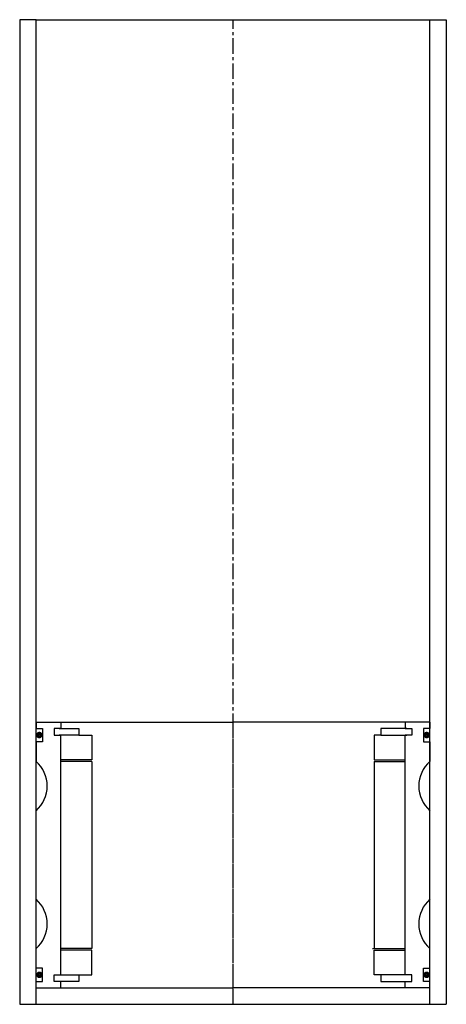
# Model space of a CAD drawing. Extents: x -65 to 65, y -10 to 290.
import ezdxf

# ---------------------------------------------------------------- set-up
doc = ezdxf.new("R2010")
doc.units = 0
doc.header["$LTSCALE"] = 0.15
doc.linetypes.add('CENTER', pattern=[50.8, 31.75, -6.35, 6.35, -6.35])
doc.layers.get('0').update_dxf_attribs({"linetype": 'CONTINUOUS'})
doc.layers.add('CENTER', color=9, linetype='CENTER')

msp = doc.modelspace()

# ---------------------------------------------------------------- linework, layer by layer
for p, q in [((-60, 290), (-65, 290)), ((-65, 290), (-65, -10)), ((-60, -10), (-60, 290)), ((-60, 290), (65, 290)), ((60, -10), (60, 290)), ((60, 290), (65, 290)), ((65, 290), (65, -10)), ((-60, 76), (-52.5, 76)), ((-60, 76), (-60, 74)), ((-52.5, 76), (0, 76)), ((-52.5, 76), (-52.5, 74)), ((52.5, 76), (0, 76)), ((52.5, 76), (52.5, 74)), ((60, 76), (52.5, 76)), ((60, 76), (60, 74)), ((-60, 74), (-58, 74)), ((-58, 74), (-58, 70)), ((-52.5, 74), (-54.5, 74)), ((-54.5, 74), (-54.5, 72)), ((-54.5, 72), (-52.5, 72)), ((-53, 74), (-47, 74)), ((-47, 72), (-53, 72)), ((-52.5, -1), (-52.5, 72)), ((-47, 74), (-47, 72)), ((-47, 72), (-43, 72)), ((-43, 72), (-43, 64.5)), ((45, 72), (43, 72)), ((43, 72), (43, 64.5)), ((53, 74), (45, 74)), ((45, 74), (45, 72)), ((45, 72), (53, 72)), ((52.5, 74), (54.5, 74)), ((54.5, 72), (52.5, 72)), ((52.5, -1), (52.5, 72)), ((54.5, 74), (54.5, 72)), ((60, 74), (58, 74)), ((58, 74), (58, 70)), ((-58, 70), (-60, 70)), ((-60, 70), (-60, 64)), ((58, 70), (60, 70)), ((60, 70), (60, 64)), ((-43, 64.5), (-52.5, 64.5)), ((-43, 64), (-52.5, 64)), ((-43, 64), (-43, 7)), ((43, 64.5), (52.5, 64.5)), ((43, 64), (43, 7)), ((43, 64), (52.5, 64)), ((-60, 22), (-60, 49)), ((60, 22), (60, 49)), ((-60, 1), (-60, 7)), ((-43, 7), (-52.5, 7)), ((-43, 6.5), (-52.5, 6.5)), ((-43, -1), (-43, 6.5)), ((42.5, 7), (52.5, 7)), ((43, -1), (43, 6.5)), ((43, 6.5), (52.5, 6.5)), ((60, 1), (60, 7)), ((-58, 1), (-60, 1)), ((-58, -3), (-58, 1)), ((58, -3), (58, 1)), ((58, 1), (60, 1)), ((-60, -5), (-60, -3)), ((-60, -3), (-58, -3)), ((-54.5, -3), (-54.5, -1)), ((-54.5, -1), (-52.5, -1)), ((-52.5, -3), (-54.5, -3)), ((-53, -1), (-47, -1)), ((-47, -3), (-53, -3)), ((-52.5, -5), (-52.5, -3)), ((-47, -1), (-47, -3)), ((-47, -1), (-43, -1)), ((45, -1), (43, -1)), ((53, -1), (45, -1)), ((45, -1), (45, -3)), ((45, -3), (53, -3)), ((54.5, -1), (52.5, -1)), ((52.5, -5), (52.5, -3)), ((52.5, -3), (54.5, -3)), ((54.5, -3), (54.5, -1)), ((60, -3), (58, -3)), ((60, -5), (60, -3)), ((-60, -5), (-52.5, -5)), ((-52.5, -5), (0, -5)), ((52.5, -5), (0, -5)), ((60, -5), (52.5, -5)), ((-60, -10), (-60, -8)), ((60, -10), (60, -8)), ((-65, -10), (65, -10))]:
    msp.add_line(p, q)
at = {"const_width": 0.95}
for points in [[(-58.51, 72.04, -1), (-59.56, 72.04, -1)], [(58.51, 72.04, 1), (59.56, 72.04, 1)], [(-58.45, -1.02, -1), (-59.5, -1.02, -1)], [(58.45, -1.02, 1), (59.5, -1.02, 1)]]:
    msp.add_lwpolyline(points, format="xyb", close=True, dxfattribs=at)
for centre, start, end in [((-66.61, 56.5), 311.4096, 48.5904), ((66.61, 56.5), 131.4096, 228.5904), ((-66.61, 14.5), 311.4096, 48.5904), ((66.61, 14.5), 131.4096, 228.5904)]:
    msp.add_arc(centre, 10, start, end)
at = {"layer": 'CENTER'}
for p, q in [((0, -10), (0, 290)), ((0, -5), (0, 76)), ((0, -10), (0, 71)), ((0, -10), (0, 71)), ((0, -10), (0, 71)), ((0, -10), (0, 58))]:
    msp.add_line(p, q, dxfattribs=at)

doc.saveas('drawing.dxf')
